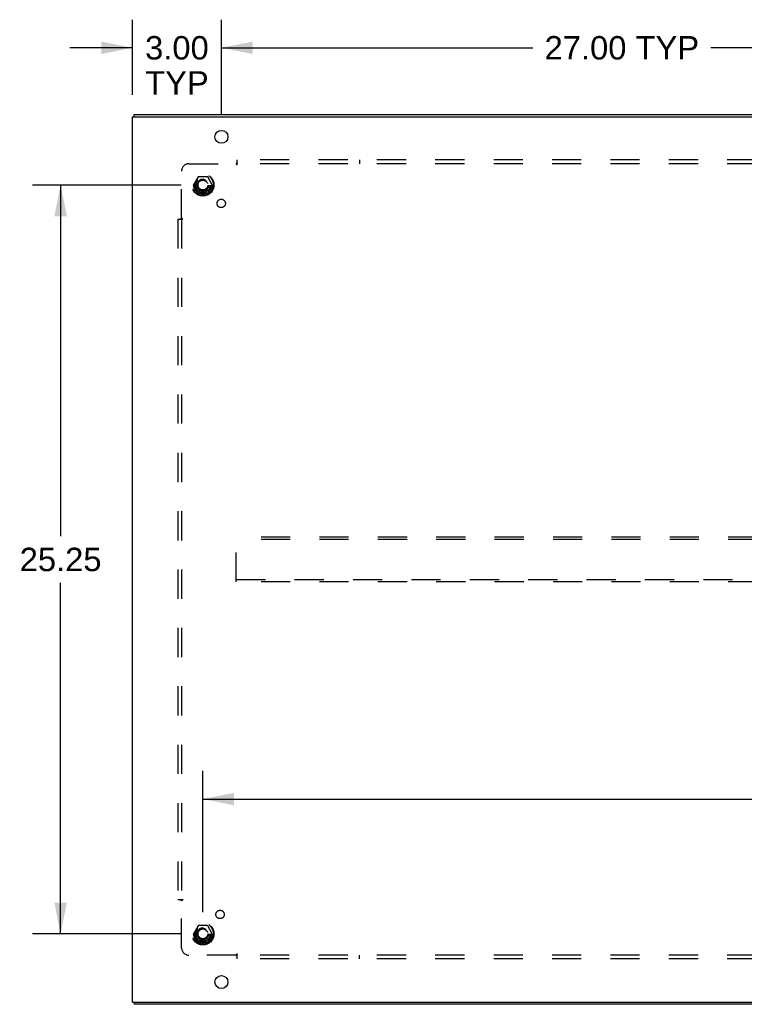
# Model space of a CAD drawing. Header units: inches. Extents: x 0 to 179, y 0 to 116.
# Tile 20 of 21: x 110 to 134, y 45 to 78. Entities that reach past the tile are written whole.
import ezdxf

# ---------------------------------------------------------------- set-up
doc = ezdxf.new("R2010")
doc.units = ezdxf.units.IN
doc.header["$LTSCALE"] = 9.842105
doc.header["$MEASUREMENT"] = 0
doc.linetypes.add('HIDDEN', pattern=[0.2, 0.1, -0.1])
doc.layers.get('0').update_dxf_attribs({"linetype": 'CONTINUOUS'})
for name, color, linetype in [('DEFAULT_2', 8, 'HIDDEN'), ('DIMENSIONS', 7, 'CONTINUOUS'), ('SUBPANEL', 7, 'CONTINUOUS')]:
    doc.layers.add(name, color=color, linetype=linetype)
doc.styles.get("Standard").update_dxf_attribs({"font": 'arial.ttf'})
doc.dimstyles.new('DIMSTYLE_1', dxfattribs={"dimtxt": 0.789474, "dimasz": 1.052632, "dimexe": 0.09, "dimexo": 0.07, "dimgap": 0.0375, "dimtad": 0, "dimtih": 1, "dimtoh": 1, "dimzin": 4, "dimdsep": 46, "dimtxsty": 'Standard', "dimblk": '_FILLED', "dimblk1": '_FILLED', "dimblk2": '_FILLED', "dimcen": 0.09, "dimadec": 3, "dimazin": 1, "dimtfac": 1, "dimtdec": 3, "dimtofl": 0, "dimtmove": 0, "dimatfit": 3, "dimldrblk": '_FILLED', "dimfxl": 0, "dimtolj": 1, "dimtzin": 4, "dimarcsym": 0})

# ---------------------------------------------------------------- blocks, each defined once
blk = doc.blocks.new('_FILLED')
at = {"color": 0, "linetype": 'ByBlock'}
blk.add_solid([(0, 0), (-1, 0.2), (-1, -0.2)], dxfattribs=at)
blk = doc.blocks.new('*D2')
at = {"layer": 'DIMENSIONS', "color": 2, "linetype": 'Continuous'}
for p, q in [((113.583, 75.667), (113.583, 78.205)), ((116.583, 74.992), (116.583, 78.205)), ((113.583, 77.257), (111.477, 77.257)), ((116.583, 77.257), (118.688, 77.257))]:
    blk.add_line(p, q, dxfattribs=at)
at = {"layer": 'DIMENSIONS', "color": 2, "linetype": 'Continuous', "xscale": 1.0526315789, "yscale": 1.0526315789, "zscale": 1.0526315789}
blk.add_blockref('_FILLED', (113.583, 77.257), dxfattribs=at)
at = {"layer": 'DIMENSIONS', "color": 2, "linetype": 'Continuous', "xscale": 1.0526315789, "yscale": 1.0526315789, "zscale": 1.0526315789, "rotation": 180}
blk.add_blockref('_FILLED', (116.583, 77.257), dxfattribs=at)
at = {"layer": 'DIMENSIONS', "color": 2, "linetype": 'Continuous', "insert": (115.083, 77.652), "char_height": 0.7895, "width": 2.14537, "attachment_point": 2, "line_spacing_factor": 0.9}
blk.add_mtext('3.00\\PTYP', dxfattribs=at)
blk = doc.blocks.new('*D4')
at = {"layer": 'DIMENSIONS', "color": 2, "linetype": 'Continuous'}
for p, q in [((115.221, 72.63), (110.215, 72.63)), ((111.162, 72.63), (111.162, 60.794)), ((111.162, 47.38), (111.162, 59.215)), ((115.221, 47.38), (110.215, 47.38))]:
    blk.add_line(p, q, dxfattribs=at)
at = {"layer": 'DIMENSIONS', "color": 2, "linetype": 'Continuous', "xscale": 1.0526315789, "yscale": 1.0526315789, "zscale": 1.0526315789}
for p, rotation in [((111.162, 72.63), 90), ((111.162, 47.38), 270)]:
    blk.add_blockref('_FILLED', p, dxfattribs=dict(at, rotation=rotation))
at = {"layer": 'DIMENSIONS', "color": 2, "linetype": 'Continuous', "insert": (111.162, 60.4), "char_height": 0.7895, "width": 2.75876, "attachment_point": 2, "line_spacing_factor": 0.9}
blk.add_mtext('25.25', dxfattribs=at)
blk = doc.blocks.new('*D5')
at = {"layer": 'DIMENSIONS', "color": 2, "linetype": 'Continuous'}
for p, q in [((115.958, 48.117), (115.958, 52.872)), ((171.208, 48.117), (171.208, 52.872)), ((115.958, 51.925), (141.809, 51.925)), ((171.208, 51.925), (145.357, 51.925))]:
    blk.add_line(p, q, dxfattribs=at)
at = {"layer": 'DIMENSIONS', "color": 2, "linetype": 'Continuous', "xscale": 1.0526315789, "yscale": 1.0526315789, "zscale": 1.0526315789, "rotation": 180}
blk.add_blockref('_FILLED', (115.958, 51.925), dxfattribs=at)
at = {"layer": 'DIMENSIONS', "color": 2, "linetype": 'Continuous', "xscale": 1.0526315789, "yscale": 1.0526315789, "zscale": 1.0526315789}
blk.add_blockref('_FILLED', (171.208, 51.925), dxfattribs=at)
at = {"layer": 'DIMENSIONS', "color": 2, "linetype": 'Continuous', "insert": (143.583, 52.319), "char_height": 0.7895, "width": 2.75876, "attachment_point": 2, "line_spacing_factor": 0.9}
blk.add_mtext('55.25', dxfattribs=at)
blk = doc.blocks.new('*D13')
at = {"layer": 'DIMENSIONS', "color": 2, "linetype": 'Continuous'}
for p, q in [((116.583, 74.992), (116.583, 78.205)), ((143.583, 74.992), (143.583, 78.205)), ((116.583, 77.257), (127.086, 77.257)), ((143.583, 77.257), (133.079, 77.257))]:
    blk.add_line(p, q, dxfattribs=at)
at = {"layer": 'DIMENSIONS', "color": 2, "linetype": 'Continuous', "xscale": 1.0526315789, "yscale": 1.0526315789, "zscale": 1.0526315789, "rotation": 180}
blk.add_blockref('_FILLED', (116.583, 77.257), dxfattribs=at)
at = {"layer": 'DIMENSIONS', "color": 2, "linetype": 'Continuous', "xscale": 1.0526315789, "yscale": 1.0526315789, "zscale": 1.0526315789}
blk.add_blockref('_FILLED', (143.583, 77.257), dxfattribs=at)
at = {"layer": 'DIMENSIONS', "color": 2, "linetype": 'Continuous', "insert": (130.083, 77.652), "char_height": 0.7895, "width": 5.20348, "attachment_point": 2, "line_spacing_factor": 0.9}
blk.add_mtext('27.00 TYP', dxfattribs=at)

msp = doc.modelspace()

# ---------------------------------------------------------------- linework, layer by layer
at = {"color": 3, "linetype": 'Continuous'}
for p, q in [((113.583, 45.08), (113.583, 74.93)), ((113.583, 74.93), (173.583, 74.93)), ((113.646, 75.005), (173.52, 75.005)), ((113.583, 45.08), (173.583, 45.08)), ((173.52, 45.005), (113.646, 45.005))]:
    msp.add_line(p, q, dxfattribs=at)
at = {"color": 7, "linetype": 'Continuous'}
for p, q in [((113.646, 74.93), (113.646, 75.005)), ((113.646, 45.08), (113.646, 45.005))]:
    msp.add_line(p, q, dxfattribs=at)
at = {"color": 3, "linetype": 'Continuous'}
for centre in [(116.583, 74.255), (116.583, 45.755)]:
    msp.add_circle(centre, 0.219, dxfattribs=at)
at = {"layer": 'DEFAULT_2', "color": 8, "linetype": 'HIDDEN'}
for p, q in [((115.795, 72.902), (115.64, 72.635)), ((116.112, 72.907), (115.803, 72.907)), ((116.275, 72.635), (116.121, 72.902)), ((115.64, 72.625), (115.795, 72.357)), ((116.121, 72.357), (116.275, 72.625)), ((116.112, 72.352), (115.803, 72.352)), ((117.083, 59.255), (117.083, 60.755)), ((170.083, 60.755), (117.083, 60.755)), ((170.083, 60.68), (117.083, 60.68)), ((117.083, 59.33), (170.083, 59.33)), ((170.083, 59.255), (117.083, 59.255)), ((115.795, 47.652), (115.64, 47.385)), ((116.112, 47.657), (115.803, 47.657)), ((116.275, 47.385), (116.121, 47.652)), ((115.64, 47.375), (115.795, 47.107)), ((116.121, 47.107), (116.275, 47.375)), ((116.112, 47.102), (115.803, 47.102))]:
    msp.add_line(p, q, dxfattribs=at)
for centre, radius in [((115.958, 72.63), 0.372), ((115.958, 72.63), 0.356), ((115.958, 72.63), 0.312), ((115.958, 72.63), 0.204), ((115.958, 72.63), 0.188), ((115.958, 72.63), 0.183), ((115.958, 72.63), 0.165), ((115.958, 47.38), 0.372), ((115.958, 47.38), 0.356), ((115.958, 47.38), 0.312), ((115.958, 47.38), 0.204), ((115.958, 47.38), 0.188), ((115.958, 47.38), 0.183), ((115.958, 47.38), 0.165)]:
    msp.add_circle(centre, radius, dxfattribs=at)
for centre, start, end in [((115.803, 72.897), 90.0124, 149.9892), ((116.112, 72.897), 30.012, 89.9887), ((115.649, 72.63), 150.0127, 209.9883), ((116.267, 72.63), 330.0127, 29.9883), ((115.803, 72.362), 210.012, 269.9887), ((116.112, 72.362), 270.0124, 329.9892), ((115.803, 47.647), 90.0124, 149.9892), ((116.112, 47.647), 30.012, 89.9887), ((115.649, 47.38), 150.0127, 209.9883), ((116.267, 47.38), 330.0127, 29.9883), ((115.803, 47.112), 210.012, 269.9887), ((116.112, 47.112), 270.0124, 329.9892)]:
    msp.add_arc(centre, 0.01, start, end, dxfattribs=at)
at = {"layer": 'SUBPANEL', "color": 8, "linetype": 'HIDDEN'}
for p, q in [((117.114, 73.308), (117.114, 73.474)), ((170.051, 73.474), (117.114, 73.474)), ((121.239, 73.474), (121.239, 73.349)), ((115.239, 71.509), (115.239, 73.099)), ((115.489, 73.349), (117.079, 73.349)), ((117.092, 73.329), (117.088, 73.335)), ((117.097, 73.367), (117.09, 73.361)), ((170.051, 73.349), (117.114, 73.349)), ((115.114, 71.474), (115.114, 48.536)), ((115.114, 71.474), (115.28, 71.474)), ((115.239, 71.474), (115.239, 48.536)), ((115.114, 48.536), (115.28, 48.536)), ((115.22, 48.519), (115.227, 48.513)), ((115.239, 46.911), (115.239, 48.501)), ((115.259, 48.514), (115.252, 48.51)), ((117.079, 46.661), (115.489, 46.661)), ((117.114, 46.536), (117.114, 46.702)), ((170.051, 46.661), (117.114, 46.661)), ((170.051, 46.536), (117.114, 46.536)), ((121.239, 46.536), (121.239, 46.661))]:
    msp.add_line(p, q, dxfattribs=at)
for points in [[(117.114, 73.387), (117.112, 73.385), (117.111, 73.383), (117.109, 73.381), (117.108, 73.379), (117.106, 73.377), (117.104, 73.375), (117.103, 73.374), (117.101, 73.372), (117.1, 73.37), (117.098, 73.369), (117.097, 73.367)], [(117.09, 73.361), (117.088, 73.359), (117.087, 73.357), (117.085, 73.355), (117.083, 73.353), (117.081, 73.352), (117.08, 73.35), (117.079, 73.349)], [(117.088, 73.335), (117.087, 73.337), (117.085, 73.34), (117.084, 73.342), (117.082, 73.344), (117.081, 73.345), (117.08, 73.347), (117.079, 73.349)], [(117.114, 73.308), (117.112, 73.308), (117.111, 73.309), (117.109, 73.31), (117.108, 73.311), (117.106, 73.312), (117.105, 73.313), (117.103, 73.314), (117.102, 73.315), (117.101, 73.317), (117.099, 73.318), (117.098, 73.32), (117.097, 73.321), (117.095, 73.323), (117.094, 73.325), (117.093, 73.327), (117.092, 73.329)], [(115.2, 71.474), (115.202, 71.475), (115.205, 71.477), (115.207, 71.478), (115.209, 71.48), (115.21, 71.481), (115.212, 71.483), (115.214, 71.485), (115.216, 71.486), (115.217, 71.488), (115.219, 71.489), (115.22, 71.491)], [(115.22, 71.491), (115.227, 71.497), (115.229, 71.499), (115.23, 71.501), (115.232, 71.503), (115.234, 71.504), (115.236, 71.506), (115.237, 71.508), (115.239, 71.509)], [(115.252, 71.5), (115.25, 71.501), (115.248, 71.502), (115.246, 71.504), (115.244, 71.505), (115.242, 71.506), (115.24, 71.508), (115.239, 71.509)], [(115.28, 71.474), (115.279, 71.475), (115.278, 71.477), (115.278, 71.478), (115.277, 71.48), (115.276, 71.481), (115.275, 71.483), (115.274, 71.484), (115.272, 71.485), (115.271, 71.487), (115.269, 71.488), (115.268, 71.49), (115.266, 71.491), (115.265, 71.492), (115.263, 71.493), (115.261, 71.494), (115.259, 71.496), (115.252, 71.5)], [(115.2, 48.536), (115.202, 48.535), (115.205, 48.533), (115.207, 48.531), (115.209, 48.53), (115.21, 48.528), (115.212, 48.527), (115.214, 48.525), (115.216, 48.524), (115.217, 48.522), (115.219, 48.521), (115.22, 48.519)], [(115.227, 48.513), (115.229, 48.511), (115.23, 48.509), (115.232, 48.507), (115.234, 48.505), (115.236, 48.504), (115.237, 48.502), (115.239, 48.501)], [(115.252, 48.51), (115.25, 48.509), (115.248, 48.507), (115.246, 48.506), (115.244, 48.505), (115.242, 48.503), (115.24, 48.502), (115.239, 48.501)], [(115.28, 48.536), (115.279, 48.534), (115.278, 48.533), (115.278, 48.531), (115.277, 48.53), (115.276, 48.528), (115.275, 48.527), (115.274, 48.526), (115.272, 48.524), (115.271, 48.523), (115.269, 48.521), (115.268, 48.52), (115.266, 48.519), (115.265, 48.518), (115.263, 48.516), (115.261, 48.515), (115.259, 48.514)], [(117.088, 46.675), (117.087, 46.672), (117.085, 46.67), (117.084, 46.668), (117.082, 46.666), (117.081, 46.664), (117.08, 46.663), (117.079, 46.661)], [(117.097, 46.642), (117.09, 46.649), (117.088, 46.651), (117.087, 46.653), (117.085, 46.655), (117.083, 46.656), (117.081, 46.658), (117.08, 46.66), (117.079, 46.661)], [(117.114, 46.702), (117.112, 46.701), (117.111, 46.701), (117.109, 46.7), (117.108, 46.699), (117.106, 46.698), (117.105, 46.697), (117.103, 46.696), (117.102, 46.695), (117.101, 46.693), (117.099, 46.692), (117.098, 46.69), (117.097, 46.689), (117.095, 46.687), (117.094, 46.685), (117.093, 46.683), (117.092, 46.681), (117.088, 46.675)], [(117.114, 46.623), (117.112, 46.625), (117.111, 46.627), (117.109, 46.629), (117.108, 46.631), (117.106, 46.633), (117.104, 46.634), (117.103, 46.636), (117.101, 46.638), (117.1, 46.639), (117.098, 46.641), (117.097, 46.642)]]:
    msp.add_lwpolyline(points, dxfattribs=at)
for centre, radius in [((115.958, 72.63), 0.25), ((116.576, 72.011), 0.141), ((116.538, 48.035), 0.141), ((115.958, 47.38), 0.25)]:
    msp.add_circle(centre, radius, dxfattribs=at)
for centre, start, end in [((115.489, 73.099), 90, 180), ((115.489, 46.911), 180, 270)]:
    msp.add_arc(centre, 0.25, start, end, dxfattribs=at)

# ---------------------------------------------------------------- dimensions: what is measured, and where the dimension line sits
at = {"layer": 'DIMENSIONS', "color": 2, "linetype": 'Continuous'}
for base, p1, p2, text, picture, middle in [((116.583, 77.257), (113.583, 75.597), (116.583, 74.922), '<>\\PTYP', '*D2', (115.083, 76.665)), ((143.583, 77.257), (116.583, 74.922), (143.583, 74.922), '<> TYP', '*D13', (130.083, 77.257))]:
    dim = msp.add_linear_dim(base=base, p1=p1, p2=p2, text=text, dimstyle='DIMSTYLE_1', dxfattribs=at)
    dim.commit()
    dim.dimension.update_dxf_attribs({"geometry": picture, "text_midpoint": middle, "dimtype": 160})
dim = msp.add_linear_dim(base=(111.162, 47.38), p1=(115.291, 72.63), p2=(115.291, 47.38), angle=270, dimstyle='DIMSTYLE_1', dxfattribs=at)
dim.commit()
dim.dimension.update_dxf_attribs({"geometry": '*D4', "text_midpoint": (111.154, 60), "dimtype": 160})
dim = msp.add_linear_dim(base=(171.208, 51.925), p1=(115.958, 48.047), p2=(171.208, 48.047), dimstyle='DIMSTYLE_1', dxfattribs=at)
dim.commit()
dim.dimension.update_dxf_attribs({"geometry": '*D5', "text_midpoint": (143.582, 51.92), "dimtype": 160})

doc.saveas('drawing.dxf')
